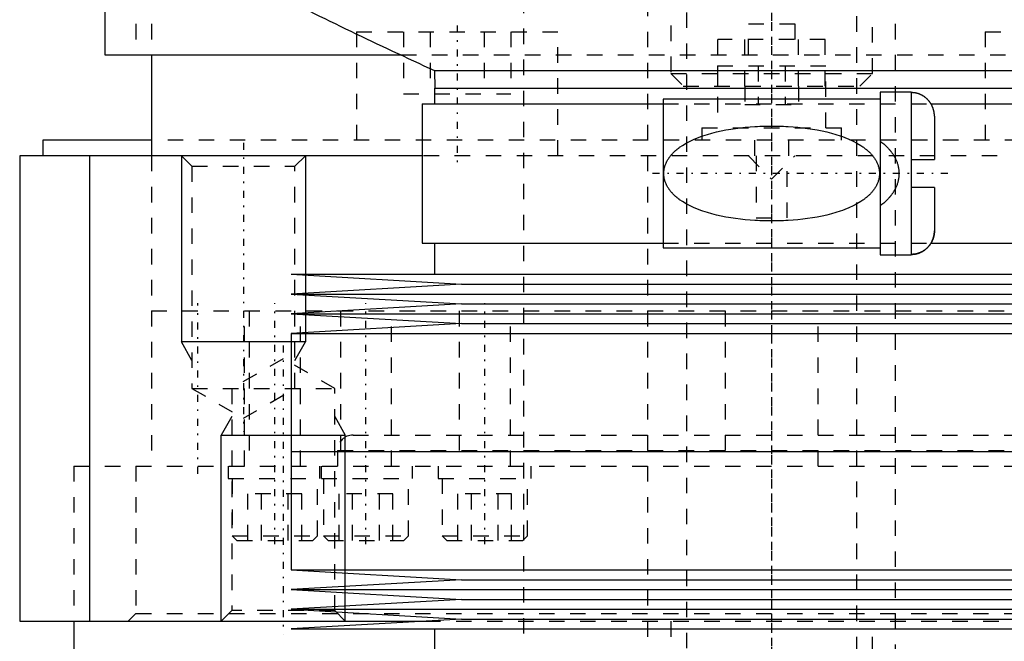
# Model space of a CAD drawing. Extents: x -70 to 70, y -1 to 583.
# Tile 3 of 13: x -49 to 15, y 145 to 185. Entities that reach past the tile are written whole.
import ezdxf

# ---------------------------------------------------------------- set-up
doc = ezdxf.new("R2010")
doc.units = 0
doc.linetypes.add('CENTER', pattern=[1.5, 0.45, -0.5, 0.05, -0.5])
doc.linetypes.add('DASHED', pattern=[2, 1, -1])
for name, color, linetype in [('AM_0', 7, 'CONTINUOUS'), ('AM_10', 7, 'CONTINUOUS'), ('AM_3', 7, 'DASHED'), ('AM_7', 7, 'CENTER')]:
    doc.layers.add(name, color=color, linetype=linetype)

msp = doc.modelspace()

# ---------------------------------------------------------------- linework, layer by layer
at = {"layer": 'AM_0', "color": 7, "linetype": 'CONTINUOUS'}
for p, q in [((-43, 199.5), (-43, 182.5)), ((-43, 182.5), (-23.911, 182.5)), ((-40, 182.5), (-40, 176)), ((-21.744, 181.5), (-21.724, 180.36)), ((-21.744, 181.5), (21.744, 181.5)), ((-21.75, 180.36), (-21.75, 179.36)), ((-21.75, 180.36), (21.75, 180.36)), ((9, 180.11), (7, 180.11)), ((7, 180.11), (7, 169.61)), ((9, 180.11), (9, 169.61)), ((-22.55, 179.36), (-22.55, 170.36)), ((-22.55, 179.36), (-7, 179.36)), ((7, 179.66), (-7, 179.66)), ((-7, 179.66), (-7, 170.06)), ((10.275, 179.36), (22.55, 179.36)), ((10.5, 178.562), (10.5, 175.76)), ((-47, 177), (-47, 176)), ((-40.046, 177), (-47, 177)), ((-48.5, 176), (-48.5, 146)), ((-22.556, 176), (-48.5, 176)), ((-48.466, 146), (-48.466, 176)), ((-43.969, 146), (-43.969, 176)), ((9, 175.76), (10.5, 175.76)), ((10.5, 173.96), (9, 173.96)), ((10.5, 173.96), (10.5, 171.158)), ((-22.55, 170.36), (-7, 170.36)), ((-21.75, 170.36), (-21.75, 168.36)), ((10.275, 170.36), (22.55, 170.36)), ((-7, 170.06), (7, 170.06)), ((7, 169.61), (9, 169.61)), ((-31, 168.36), (-20, 167.725)), ((-31, 168.36), (31, 168.36)), ((-20, 167.725), (-31, 167.09)), ((-20, 167.725), (20, 167.725)), ((-31, 167.09), (-20, 166.455)), ((-31, 167.09), (31, 167.09)), ((-20, 166.455), (-31, 165.82)), ((-20, 166.455), (20, 166.455)), ((-31, 165.82), (-20, 165.185)), ((-31, 165.82), (31, 165.82)), ((-20, 165.185), (-31, 164.55)), ((-20, 165.185), (20, 165.185)), ((-31, 164.55), (-31, 156.93)), ((-31, 164.55), (31, 164.55)), ((-31, 156.93), (31, 156.93)), ((-31, 156.93), (-31, 149.31)), ((-31, 156.93), (0, 156.93)), ((-31, 149.31), (-20, 148.675)), ((-31, 149.31), (31, 149.31)), ((-20, 148.675), (-31, 148.04)), ((-20, 148.675), (20, 148.675)), ((-31, 148.04), (-20, 147.405)), ((-31, 148.04), (31, 148.04)), ((-20, 147.405), (-31, 146.77)), ((-20, 147.405), (20, 147.405)), ((-31, 146.77), (-20, 146.135)), ((-31, 146.77), (31, 146.77)), ((-20, 146.135), (-31, 145.5)), ((-20, 146.135), (20, 146.135)), ((-48.5, 146), (-22.349, 146)), ((-45, 146), (-45, 135.5)), ((-31, 145.5), (31, 145.5)), ((-21.75, 145.5), (-21.75, 143.5))]:
    msp.add_line(p, q, dxfattribs=at)
for points in [[(10.5, 178.562, 0), (10.5, 178.572, 0), (10.5, 178.593, 0), (10.499, 178.614, 0), (10.499, 178.625, 0), (10.498, 178.636, 0), (10.497, 178.657, 0), (10.496, 178.679, 0), (10.494, 178.701, 0), (10.492, 178.723, 0), (10.489, 178.745, 0), (10.488, 178.756, 0), (10.486, 178.767, 0), (10.483, 178.789, 0), (10.48, 178.811, 0), (10.476, 178.834, 0), (10.472, 178.856, 0), (10.467, 178.878, 0), (10.465, 178.889, 0), (10.462, 178.9, 0), (10.457, 178.922, 0), (10.452, 178.944, 0), (10.449, 178.954, 0), (10.446, 178.965, 0), (10.44, 178.987, 0), (10.434, 179.008, 0), (10.43, 179.018, 0), (10.427, 179.029, 0), (10.42, 179.05, 0), (10.413, 179.07, 0), (10.406, 179.09, 0), (10.399, 179.11, 0), (10.391, 179.13, 0), (10.387, 179.139, 0), (10.383, 179.149, 0), (10.375, 179.168, 0), (10.366, 179.187, 0), (10.358, 179.207, 0), (10.348, 179.226, 0), (10.339, 179.246, 0), (10.334, 179.256, 0), (10.329, 179.265, 0), (10.318, 179.285, 0), (10.308, 179.304, 0), (10.297, 179.324, 0), (10.285, 179.343, 0), (10.274, 179.362, 0), (10.268, 179.372, 0), (10.262, 179.381, 0), (10.25, 179.4, 0), (10.237, 179.419, 0), (10.224, 179.438, 0), (10.211, 179.456, 0), (10.198, 179.474, 0), (10.191, 179.483, 0), (10.184, 179.492, 0), (10.171, 179.509, 0), (10.157, 179.527, 0), (10.143, 179.544, 0), (10.128, 179.56, 0), (10.114, 179.576, 0), (10.107, 179.584, 0), (10.1, 179.592, 0), (10.085, 179.608, 0), (10.071, 179.623, 0), (10.063, 179.63, 0), (10.056, 179.638, 0), (10.041, 179.652, 0), (10.026, 179.667, 0), (10.018, 179.674, 0), (10.01, 179.682, 0), (9.994, 179.696, 0), (9.978, 179.71, 0), (9.961, 179.725, 0), (9.944, 179.739, 0), (9.927, 179.753, 0), (9.918, 179.76, 0), (9.909, 179.766, 0), (9.892, 179.78, 0), (9.873, 179.793, 0), (9.855, 179.806, 0), (9.836, 179.819, 0), (9.818, 179.831, 0), (9.808, 179.838, 0), (9.799, 179.844, 0), (9.78, 179.856, 0), (9.76, 179.867, 0), (9.741, 179.878, 0), (9.722, 179.889, 0), (9.702, 179.9, 0), (9.693, 179.905, 0), (9.683, 179.91, 0), (9.663, 179.92, 0), (9.644, 179.929, 0), (9.624, 179.939, 0), (9.605, 179.947, 0), (9.586, 179.956, 0), (9.576, 179.96, 0), (9.567, 179.964, 0), (9.547, 179.971, 0), (9.528, 179.979, 0), (9.508, 179.987, 0), (9.487, 179.994, 0), (9.467, 180.001, 0), (9.456, 180.004, 0), (9.446, 180.007, 0), (9.425, 180.014, 0), (9.403, 180.02, 0), (9.392, 180.023, 0), (9.382, 180.026, 0), (9.36, 180.031, 0), (9.338, 180.037, 0), (9.327, 180.039, 0), (9.316, 180.042, 0), (9.294, 180.046, 0), (9.272, 180.051, 0), (9.25, 180.055, 0), (9.228, 180.058, 0), (9.205, 180.061, 0), (9.194, 180.063, 0), (9.183, 180.064, 0), (9.161, 180.067, 0), (9.139, 180.069, 0), (9.117, 180.071, 0), (9.095, 180.073, 0), (9.074, 180.074, 0), (9.063, 180.074, 0), (9.052, 180.075, 0), (9.031, 180.075, 0), (9.01, 180.076, 0), (9, 180.076, 0)], [(10.5, 171.158, 0), (10.5, 171.148, 0), (10.5, 171.127, 0), (10.499, 171.106, 0), (10.499, 171.095, 0), (10.498, 171.084, 0), (10.497, 171.063, 0), (10.496, 171.041, 0), (10.494, 171.019, 0), (10.492, 170.997, 0), (10.489, 170.975, 0), (10.488, 170.964, 0), (10.486, 170.953, 0), (10.483, 170.931, 0), (10.48, 170.909, 0), (10.476, 170.886, 0), (10.472, 170.864, 0), (10.467, 170.842, 0), (10.465, 170.831, 0), (10.462, 170.82, 0), (10.457, 170.798, 0), (10.452, 170.776, 0), (10.449, 170.766, 0), (10.446, 170.755, 0), (10.44, 170.733, 0), (10.434, 170.712, 0), (10.43, 170.702, 0), (10.427, 170.691, 0), (10.42, 170.67, 0), (10.413, 170.65, 0), (10.406, 170.63, 0), (10.399, 170.61, 0), (10.391, 170.59, 0), (10.387, 170.581, 0), (10.383, 170.571, 0), (10.375, 170.552, 0), (10.366, 170.533, 0), (10.358, 170.513, 0), (10.348, 170.494, 0), (10.339, 170.474, 0), (10.334, 170.464, 0), (10.329, 170.455, 0), (10.318, 170.435, 0), (10.308, 170.416, 0), (10.297, 170.396, 0), (10.285, 170.377, 0), (10.274, 170.358, 0), (10.268, 170.348, 0), (10.262, 170.339, 0), (10.25, 170.32, 0), (10.237, 170.301, 0), (10.224, 170.282, 0), (10.211, 170.264, 0), (10.198, 170.246, 0), (10.191, 170.237, 0), (10.184, 170.228, 0), (10.171, 170.211, 0), (10.157, 170.193, 0), (10.143, 170.176, 0), (10.128, 170.16, 0), (10.114, 170.144, 0), (10.107, 170.136, 0), (10.1, 170.128, 0), (10.085, 170.112, 0), (10.071, 170.097, 0), (10.063, 170.09, 0), (10.056, 170.082, 0), (10.041, 170.068, 0), (10.026, 170.053, 0), (10.018, 170.046, 0), (10.01, 170.038, 0), (9.994, 170.024, 0), (9.978, 170.01, 0), (9.961, 169.995, 0), (9.944, 169.981, 0), (9.927, 169.967, 0), (9.918, 169.96, 0), (9.909, 169.954, 0), (9.892, 169.94, 0), (9.873, 169.927, 0), (9.855, 169.914, 0), (9.836, 169.901, 0), (9.818, 169.889, 0), (9.808, 169.882, 0), (9.799, 169.876, 0), (9.78, 169.864, 0), (9.76, 169.853, 0), (9.741, 169.842, 0), (9.722, 169.831, 0), (9.702, 169.82, 0), (9.693, 169.815, 0), (9.683, 169.81, 0), (9.663, 169.8, 0), (9.644, 169.791, 0), (9.624, 169.781, 0), (9.605, 169.773, 0), (9.586, 169.764, 0), (9.576, 169.76, 0), (9.567, 169.756, 0), (9.547, 169.749, 0), (9.528, 169.741, 0), (9.508, 169.733, 0), (9.487, 169.726, 0), (9.467, 169.719, 0), (9.456, 169.716, 0), (9.446, 169.713, 0), (9.425, 169.706, 0), (9.403, 169.7, 0), (9.392, 169.697, 0), (9.382, 169.694, 0), (9.36, 169.689, 0), (9.338, 169.683, 0), (9.327, 169.681, 0), (9.316, 169.678, 0), (9.294, 169.674, 0), (9.272, 169.669, 0), (9.25, 169.665, 0), (9.228, 169.662, 0), (9.205, 169.659, 0), (9.194, 169.657, 0), (9.183, 169.656, 0), (9.161, 169.653, 0), (9.139, 169.651, 0), (9.117, 169.649, 0), (9.095, 169.647, 0), (9.074, 169.646, 0), (9.063, 169.646, 0), (9.052, 169.645, 0), (9.031, 169.645, 0), (9.01, 169.644, 0), (9, 169.644, 0)], [(9, 169.644, 0), (9.01, 169.644, 0), (9.031, 169.645, 0), (9.052, 169.645, 0), (9.063, 169.646, 0), (9.074, 169.646, 0), (9.095, 169.647, 0), (9.117, 169.649, 0), (9.139, 169.651, 0), (9.161, 169.653, 0), (9.183, 169.656, 0), (9.194, 169.657, 0), (9.205, 169.659, 0), (9.228, 169.662, 0), (9.25, 169.665, 0), (9.272, 169.669, 0), (9.294, 169.674, 0), (9.316, 169.678, 0), (9.327, 169.681, 0), (9.338, 169.683, 0), (9.36, 169.689, 0), (9.382, 169.694, 0), (9.392, 169.697, 0), (9.403, 169.7, 0), (9.425, 169.706, 0), (9.446, 169.713, 0), (9.456, 169.716, 0), (9.467, 169.719, 0), (9.487, 169.726, 0), (9.508, 169.733, 0), (9.528, 169.741, 0), (9.547, 169.749, 0), (9.567, 169.756, 0), (9.576, 169.76, 0), (9.586, 169.764, 0), (9.605, 169.773, 0), (9.624, 169.781, 0), (9.644, 169.791, 0), (9.663, 169.8, 0), (9.683, 169.81, 0), (9.693, 169.815, 0), (9.702, 169.82, 0), (9.722, 169.831, 0), (9.741, 169.842, 0), (9.76, 169.853, 0), (9.78, 169.864, 0), (9.799, 169.876, 0), (9.808, 169.882, 0), (9.818, 169.889, 0), (9.836, 169.901, 0), (9.855, 169.914, 0), (9.873, 169.927, 0), (9.892, 169.94, 0), (9.909, 169.954, 0), (9.918, 169.96, 0), (9.927, 169.967, 0), (9.944, 169.981, 0), (9.961, 169.995, 0), (9.978, 170.01, 0), (9.994, 170.024, 0), (10.01, 170.038, 0), (10.018, 170.046, 0), (10.026, 170.053, 0), (10.041, 170.068, 0), (10.056, 170.082, 0), (10.063, 170.09, 0), (10.071, 170.097, 0), (10.085, 170.112, 0), (10.1, 170.128, 0), (10.107, 170.136, 0), (10.114, 170.144, 0), (10.128, 170.16, 0), (10.143, 170.176, 0), (10.157, 170.193, 0), (10.171, 170.211, 0), (10.184, 170.228, 0), (10.191, 170.237, 0), (10.198, 170.246, 0), (10.211, 170.264, 0), (10.224, 170.282, 0), (10.237, 170.301, 0), (10.25, 170.32, 0), (10.262, 170.339, 0), (10.268, 170.348, 0), (10.274, 170.358, 0), (10.285, 170.377, 0), (10.297, 170.396, 0), (10.308, 170.416, 0), (10.318, 170.435, 0), (10.329, 170.455, 0), (10.334, 170.464, 0), (10.339, 170.474, 0), (10.348, 170.494, 0), (10.358, 170.513, 0), (10.366, 170.533, 0), (10.375, 170.552, 0), (10.383, 170.571, 0), (10.387, 170.581, 0), (10.391, 170.59, 0), (10.399, 170.61, 0), (10.406, 170.63, 0), (10.413, 170.65, 0), (10.42, 170.67, 0), (10.427, 170.691, 0), (10.43, 170.702, 0), (10.434, 170.712, 0), (10.44, 170.733, 0), (10.446, 170.755, 0), (10.449, 170.766, 0), (10.452, 170.776, 0), (10.457, 170.798, 0), (10.462, 170.82, 0), (10.465, 170.831, 0), (10.467, 170.842, 0), (10.472, 170.864, 0), (10.476, 170.886, 0), (10.48, 170.909, 0), (10.483, 170.931, 0), (10.486, 170.953, 0), (10.488, 170.964, 0), (10.489, 170.975, 0), (10.492, 170.997, 0), (10.494, 171.019, 0), (10.496, 171.041, 0), (10.497, 171.063, 0), (10.498, 171.084, 0), (10.499, 171.095, 0), (10.499, 171.106, 0), (10.5, 171.127, 0), (10.5, 171.148, 0), (10.5, 171.158, 0)]]:
    msp.add_polyline3d(points, dxfattribs=at)
msp.add_arc((105.055, 459.032), 305.126, 243.20409, 245.44524, dxfattribs=at)
at = {"layer": 'AM_10', "color": 7, "linetype": 'CONTINUOUS'}
for p, q in [((-38.068, 176), (-38.068, 164)), ((-30.068, 176), (-30.068, 164)), ((-30.068, 164), (-38.068, 164)), ((-37.391, 162.8), (-38.068, 164)), ((-30.744, 162.8), (-30.068, 164)), ((-34.824, 159.2), (-35.5, 158)), ((-28.177, 159.2), (-27.5, 158)), ((-35.5, 146), (-35.5, 158)), ((-35.5, 158), (-27.5, 158)), ((-27.5, 146), (-27.5, 158))]:
    msp.add_line(p, q, dxfattribs=at)
at = {"layer": 'AM_3', "color": 6, "linetype": 'DASHED'}
for p, q in [((-5.5, 559.25), (-5.5, 90)), ((5.5, 90), (5.5, 559.25)), ((-8, 546), (-8, 133.5)), ((8, 133.5), (8, 546)), ((-16, 394.2), (-16, 134)), ((-41, 190.5), (-41, 182.5)), ((-40, 190.5), (-40, 182.5)), ((-6.5, 188.4), (-6.5, 181.3)), ((6.5, 181.3), (6.5, 188.4)), ((-1.5, 184.5), (1.5, 184.5)), ((-1.5, 182.5), (-1.5, 184.5)), ((1.5, 184.5), (1.5, 182.5)), ((-26.782, 184), (-26.782, 176)), ((-26.782, 184), (-13.782, 184)), ((-23.746, 184), (-23.746, 180)), ((-22.014, 184), (-22.014, 180)), ((-18.55, 184), (-18.55, 180)), ((-16.818, 184), (-16.818, 180)), ((-13.782, 176), (-13.782, 184)), ((13.782, 184), (13.782, 176)), ((13.782, 184), (26.782, 184)), ((-3.464, 180.5), (-3.464, 183.5)), ((3.464, 183.5), (-3.464, 183.5)), ((-1.732, 180.5), (-1.732, 183.5)), ((1.732, 180.5), (1.732, 183.5)), ((3.464, 180.5), (3.464, 183.5)), ((-23.911, 182.5), (23.911, 182.5)), ((-3.5, 181.8), (-3.5, 177.8)), ((-3.5, 181.8), (3.5, 181.8)), ((-0.866, 181.8), (-0.866, 179.3)), ((0.866, 181.8), (0.866, 179.3)), ((3.5, 177.8), (3.5, 181.8)), ((-6.5, 181.3), (-5.7, 180.5)), ((-6.5, 181.3), (6.5, 181.3)), ((5.7, 180.5), (6.5, 181.3)), ((-5.7, 180.5), (5.7, 180.5)), ((-1.732, 180.5), (-1.732, 179.3)), ((1.732, 180.5), (1.732, 179.3)), ((-23.746, 180), (-16.818, 180)), ((-7, 179.36), (10.275, 179.36)), ((-1.732, 179.3), (1.732, 179.3)), ((-4.5, 177.8), (-4.5, 177)), ((-4.5, 177.8), (4.5, 177.8)), ((4.5, 177), (4.5, 177.8)), ((40.046, 177), (-40.046, 177)), ((-1.1, 177), (-1.1, 176)), ((1.1, 176), (1.1, 177)), ((-40, 176), (-40, 166)), ((-38.068, 176), (-37.391, 175.323)), ((-30.744, 175.323), (-30.068, 176)), ((22.556, 176), (-22.556, 176)), ((-1.5, 176), (0, 174.5)), ((-1, 176), (-1, 172)), ((0, 174.5), (1.5, 176)), ((1, 172), (1, 176)), ((-37.391, 175.323), (-37.391, 161)), ((-37.391, 175.323), (-30.744, 175.323)), ((-30.744, 161), (-30.744, 175.323)), ((-1, 172), (1, 172)), ((-7, 170.36), (10.275, 170.36)), ((-40, 166), (40, 166)), ((-40, 166), (-40, 156)), ((-34, 156), (-34, 166)), ((-33.693, 166), (-33.693, 156)), ((-30.393, 156), (-30.393, 166)), ((-27.813, 166), (-27.813, 156)), ((-24.513, 156), (-24.513, 166)), ((-20.15, 166), (-20.15, 156)), ((-16.85, 156), (-16.85, 166)), ((-3, 166), (-3, 156)), ((0, 166), (40, 166)), ((3, 156), (3, 166)), ((-31.5, 162.919), (-34.824, 161)), ((-28.177, 161), (-31.5, 162.919)), ((-37.391, 161), (-34.068, 159.081)), ((-37.391, 161), (-28.177, 161)), ((-34.824, 161), (-34.824, 146.677)), ((-34.068, 159.081), (-30.744, 161)), ((-28.177, 146.677), (-28.177, 161)), ((-27, 158), (27, 158)), ((-28, 157), (-28, 156)), ((-28, 157), (28, 157)), ((-45, 156), (45, 156)), ((-45, 156), (-45, 146)), ((-45, 156), (-41, 156)), ((-41, 156), (-41, 146.5)), ((-35.043, 156), (-35.043, 155.2)), ((-29.163, 156), (-29.163, 155.2)), ((-29.043, 155.2), (-29.043, 156)), ((-23.163, 155.2), (-23.163, 156)), ((-21.5, 156), (-21.5, 155.2)), ((-15.5, 155.2), (-15.5, 156)), ((-35.043, 155.2), (-23.163, 155.2)), ((-34.793, 155.2), (-34.793, 151.5)), ((-29.293, 151.5), (-29.293, 155.2)), ((-28.913, 155.2), (-28.913, 151.5)), ((-23.413, 151.5), (-23.413, 155.2)), ((-21.5, 155.2), (-15.5, 155.2)), ((-21.25, 155.2), (-21.25, 151.5)), ((-15.75, 151.5), (-15.75, 155.2)), ((-33.774, 151.2), (-33.774, 154.2)), ((-30.309, 154.2), (-33.774, 154.2)), ((-32.907, 151.2), (-32.907, 154.2)), ((-31.175, 151.2), (-31.175, 154.2)), ((-30.309, 151.2), (-30.309, 154.2)), ((-27.894, 151.2), (-27.894, 154.2)), ((-24.43, 154.2), (-27.894, 154.2)), ((-27.028, 151.2), (-27.028, 154.2)), ((-25.296, 151.2), (-25.296, 154.2)), ((-24.43, 151.2), (-24.43, 154.2)), ((-20.232, 151.2), (-20.232, 154.2)), ((-16.768, 154.2), (-20.232, 154.2)), ((-19.366, 151.2), (-19.366, 154.2)), ((-17.634, 151.2), (-17.634, 154.2)), ((-16.768, 151.2), (-16.768, 154.2)), ((-34.793, 151.5), (-34.493, 151.2)), ((-34.793, 151.5), (-29.293, 151.5)), ((-34.493, 151.2), (-29.593, 151.2)), ((-29.593, 151.2), (-29.293, 151.5)), ((-28.913, 151.5), (-28.613, 151.2)), ((-28.913, 151.5), (-23.413, 151.5)), ((-28.613, 151.2), (-23.713, 151.2)), ((-23.713, 151.2), (-23.413, 151.5)), ((-21.25, 151.5), (-20.95, 151.2)), ((-21.25, 151.5), (-15.75, 151.5)), ((-20.95, 151.2), (-16.05, 151.2)), ((-16.05, 151.2), (-15.75, 151.5)), ((-41, 146.5), (-41.5, 146)), ((-41, 146.5), (41, 146.5)), ((-34.824, 146.677), (-35.5, 146)), ((-28.177, 146.677), (-34.824, 146.677)), ((-27.5, 146), (-28.177, 146.677)), ((-22.349, 146), (22.349, 146)), ((-6.5, 146), (-6.5, 138)), ((6.5, 138), (6.5, 146))]:
    msp.add_line(p, q, dxfattribs=at)
for points in [[(0, 171.802, 0), (-0.151, 171.803, 0), (-0.455, 171.808, 0), (-0.763, 171.818, 0), (-0.917, 171.825, 0), (-1.073, 171.833, 0), (-1.385, 171.854, 0), (-1.698, 171.881, 0), (-2.011, 171.914, 0), (-2.324, 171.954, 0), (-2.635, 171.999, 0), (-2.79, 172.025, 0), (-2.944, 172.052, 0), (-3.251, 172.112, 0), (-3.554, 172.179, 0), (-3.852, 172.255, 0), (-4.145, 172.338, 0), (-4.432, 172.431, 0), (-4.573, 172.48, 0), (-4.712, 172.532, 0), (-4.985, 172.644, 0), (-5.25, 172.767, 0), (-5.38, 172.833, 0), (-5.506, 172.902, 0), (-5.753, 173.051, 0), (-5.892, 173.145, 0), (-5.931, 173.173, 0), (-5.969, 173.202, 0), (-5.988, 173.216, 0), (-6.007, 173.23, 0), (-6.045, 173.26, 0), (-6.083, 173.29, 0), (-6.101, 173.305, 0), (-6.12, 173.32, 0), (-6.157, 173.351, 0), (-6.193, 173.383, 0), (-6.211, 173.399, 0), (-6.229, 173.415, 0), (-6.265, 173.448, 0), (-6.3, 173.482, 0), (-6.335, 173.516, 0), (-6.369, 173.551, 0), (-6.403, 173.587, 0), (-6.42, 173.606, 0), (-6.437, 173.624, 0), (-6.47, 173.662, 0), (-6.503, 173.701, 0), (-6.535, 173.741, 0), (-6.567, 173.782, 0), (-6.598, 173.824, 0), (-6.613, 173.845, 0), (-6.628, 173.866, 0), (-6.657, 173.91, 0), (-6.685, 173.954, 0), (-6.712, 173.999, 0), (-6.738, 174.045, 0), (-6.763, 174.091, 0), (-6.775, 174.115, 0), (-6.786, 174.138, 0), (-6.809, 174.186, 0), (-6.829, 174.234, 0), (-6.849, 174.283, 0), (-6.866, 174.332, 0), (-6.883, 174.381, 0), (-6.89, 174.406, 0), (-6.898, 174.431, 0), (-6.911, 174.481, 0), (-6.922, 174.532, 0), (-6.932, 174.582, 0), (-6.94, 174.633, 0), (-6.947, 174.684, 0), (-6.95, 174.709, 0), (-6.952, 174.734, 0), (-6.955, 174.785, 0), (-6.957, 174.835, 0), (-6.957, 174.86, 0), (-6.957, 174.885, 0), (-6.955, 174.935, 0), (-6.952, 174.986, 0), (-6.95, 175.011, 0), (-6.947, 175.036, 0), (-6.94, 175.087, 0), (-6.932, 175.138, 0), (-6.922, 175.188, 0), (-6.911, 175.239, 0), (-6.898, 175.289, 0), (-6.89, 175.314, 0), (-6.883, 175.339, 0), (-6.866, 175.388, 0), (-6.849, 175.437, 0), (-6.829, 175.486, 0), (-6.809, 175.534, 0), (-6.786, 175.582, 0), (-6.775, 175.605, 0), (-6.763, 175.629, 0), (-6.738, 175.675, 0), (-6.712, 175.721, 0), (-6.685, 175.766, 0), (-6.657, 175.81, 0), (-6.628, 175.854, 0), (-6.613, 175.875, 0), (-6.598, 175.896, 0), (-6.567, 175.938, 0), (-6.535, 175.979, 0), (-6.503, 176.019, 0), (-6.47, 176.058, 0), (-6.437, 176.096, 0), (-6.42, 176.114, 0), (-6.403, 176.133, 0), (-6.369, 176.169, 0), (-6.335, 176.204, 0), (-6.3, 176.238, 0), (-6.265, 176.272, 0), (-6.229, 176.305, 0), (-6.211, 176.321, 0), (-6.193, 176.337, 0), (-6.157, 176.369, 0), (-6.12, 176.4, 0), (-6.101, 176.415, 0), (-6.083, 176.43, 0), (-6.045, 176.46, 0), (-6.007, 176.49, 0), (-5.988, 176.504, 0), (-5.969, 176.518, 0), (-5.931, 176.547, 0), (-5.892, 176.575, 0), (-5.753, 176.669, 0), (-5.506, 176.818, 0), (-5.25, 176.953, 0), (-4.985, 177.076, 0), (-4.712, 177.188, 0), (-4.573, 177.24, 0), (-4.432, 177.289, 0), (-4.145, 177.382, 0), (-3.852, 177.465, 0), (-3.554, 177.541, 0), (-3.251, 177.608, 0), (-2.944, 177.668, 0), (-2.79, 177.695, 0), (-2.635, 177.721, 0), (-2.324, 177.766, 0), (-2.011, 177.806, 0), (-1.698, 177.839, 0), (-1.385, 177.866, 0), (-1.073, 177.887, 0), (-0.917, 177.895, 0), (-0.763, 177.902, 0), (-0.455, 177.912, 0), (-0.151, 177.917, 0), (0, 177.918, 0), (0.151, 177.917, 0), (0.455, 177.912, 0), (0.763, 177.902, 0), (0.917, 177.895, 0), (1.073, 177.887, 0), (1.385, 177.866, 0), (1.698, 177.839, 0), (2.011, 177.806, 0), (2.324, 177.766, 0), (2.635, 177.721, 0), (2.79, 177.695, 0), (2.944, 177.668, 0), (3.251, 177.608, 0), (3.554, 177.541, 0), (3.852, 177.465, 0), (4.145, 177.382, 0), (4.432, 177.289, 0), (4.573, 177.24, 0), (4.712, 177.188, 0), (4.985, 177.076, 0), (5.25, 176.953, 0), (5.506, 176.818, 0), (5.753, 176.669, 0), (5.892, 176.575, 0), (5.931, 176.547, 0), (5.969, 176.518, 0), (5.988, 176.504, 0), (6.007, 176.49, 0), (6.045, 176.46, 0), (6.083, 176.43, 0), (6.101, 176.415, 0), (6.12, 176.4, 0), (6.157, 176.369, 0), (6.193, 176.337, 0), (6.211, 176.321, 0), (6.229, 176.305, 0), (6.265, 176.272, 0), (6.3, 176.238, 0), (6.335, 176.204, 0), (6.369, 176.169, 0), (6.403, 176.133, 0), (6.42, 176.114, 0), (6.437, 176.096, 0), (6.47, 176.058, 0), (6.503, 176.019, 0), (6.535, 175.979, 0), (6.567, 175.938, 0), (6.598, 175.896, 0), (6.613, 175.875, 0), (6.628, 175.854, 0), (6.657, 175.81, 0), (6.685, 175.766, 0), (6.712, 175.721, 0), (6.738, 175.675, 0), (6.763, 175.629, 0), (6.775, 175.605, 0), (6.786, 175.582, 0), (6.809, 175.534, 0), (6.829, 175.486, 0), (6.849, 175.437, 0), (6.866, 175.388, 0), (6.883, 175.339, 0), (6.89, 175.314, 0), (6.898, 175.289, 0), (6.911, 175.239, 0), (6.922, 175.188, 0), (6.932, 175.138, 0), (6.94, 175.087, 0), (6.947, 175.036, 0), (6.95, 175.011, 0), (6.952, 174.986, 0), (6.955, 174.935, 0), (6.957, 174.885, 0), (6.957, 174.86, 0), (6.957, 174.835, 0), (6.955, 174.785, 0), (6.952, 174.734, 0), (6.95, 174.709, 0), (6.947, 174.684, 0), (6.94, 174.633, 0), (6.932, 174.582, 0), (6.922, 174.532, 0), (6.911, 174.481, 0), (6.898, 174.431, 0), (6.89, 174.406, 0), (6.883, 174.381, 0), (6.866, 174.332, 0), (6.849, 174.283, 0), (6.829, 174.234, 0), (6.809, 174.186, 0), (6.786, 174.138, 0), (6.775, 174.115, 0), (6.763, 174.091, 0), (6.738, 174.045, 0), (6.712, 173.999, 0), (6.685, 173.954, 0), (6.657, 173.91, 0), (6.628, 173.866, 0), (6.613, 173.845, 0), (6.598, 173.824, 0), (6.567, 173.782, 0), (6.535, 173.741, 0), (6.503, 173.701, 0), (6.47, 173.662, 0), (6.437, 173.624, 0), (6.42, 173.606, 0), (6.403, 173.587, 0), (6.369, 173.551, 0), (6.335, 173.516, 0), (6.3, 173.482, 0), (6.265, 173.448, 0), (6.229, 173.415, 0), (6.211, 173.399, 0), (6.193, 173.383, 0), (6.157, 173.351, 0), (6.12, 173.32, 0), (6.101, 173.305, 0), (6.083, 173.29, 0), (6.045, 173.26, 0), (6.007, 173.23, 0), (5.988, 173.216, 0), (5.969, 173.202, 0), (5.931, 173.173, 0), (5.892, 173.145, 0), (5.753, 173.051, 0), (5.506, 172.902, 0), (5.38, 172.833, 0), (5.25, 172.767, 0), (4.985, 172.644, 0), (4.712, 172.532, 0), (4.573, 172.48, 0), (4.432, 172.431, 0), (4.145, 172.338, 0), (3.852, 172.255, 0), (3.554, 172.179, 0), (3.251, 172.112, 0), (2.944, 172.052, 0), (2.79, 172.025, 0), (2.635, 171.999, 0), (2.324, 171.954, 0), (2.011, 171.914, 0), (1.698, 171.881, 0), (1.385, 171.854, 0), (1.073, 171.833, 0), (0.917, 171.825, 0), (0.763, 171.818, 0), (0.455, 171.808, 0), (0.151, 171.803, 0), (0, 171.802, 0)], [(7, 176.955, 0), (7.112, 176.868, 0), (7.238, 176.763, 0), (7.273, 176.732, 0), (7.307, 176.701, 0), (7.324, 176.685, 0), (7.341, 176.669, 0), (7.375, 176.637, 0), (7.408, 176.605, 0), (7.441, 176.572, 0), (7.473, 176.539, 0), (7.505, 176.505, 0), (7.521, 176.489, 0), (7.536, 176.472, 0), (7.567, 176.438, 0), (7.597, 176.403, 0), (7.611, 176.386, 0), (7.626, 176.369, 0), (7.655, 176.334, 0), (7.683, 176.298, 0), (7.697, 176.28, 0), (7.71, 176.263, 0), (7.737, 176.227, 0), (7.764, 176.191, 0), (7.789, 176.154, 0), (7.814, 176.118, 0), (7.838, 176.081, 0), (7.85, 176.062, 0), (7.862, 176.043, 0), (7.886, 176.004, 0), (7.909, 175.964, 0), (7.932, 175.924, 0), (7.954, 175.883, 0), (7.975, 175.841, 0), (7.986, 175.82, 0), (7.996, 175.799, 0), (8.016, 175.756, 0), (8.036, 175.712, 0), (8.054, 175.668, 0), (8.072, 175.624, 0), (8.089, 175.578, 0), (8.097, 175.556, 0), (8.104, 175.533, 0), (8.119, 175.487, 0), (8.133, 175.441, 0), (8.146, 175.395, 0), (8.158, 175.348, 0), (8.168, 175.301, 0), (8.173, 175.278, 0), (8.178, 175.254, 0), (8.187, 175.207, 0), (8.194, 175.16, 0), (8.2, 175.114, 0), (8.206, 175.067, 0), (8.21, 175.02, 0), (8.211, 174.997, 0), (8.213, 174.974, 0), (8.215, 174.928, 0), (8.216, 174.883, 0), (8.216, 174.86, 0), (8.216, 174.837, 0), (8.215, 174.792, 0), (8.213, 174.746, 0), (8.211, 174.723, 0), (8.21, 174.7, 0), (8.206, 174.653, 0), (8.2, 174.606, 0), (8.194, 174.56, 0), (8.187, 174.513, 0), (8.178, 174.466, 0), (8.173, 174.442, 0), (8.168, 174.419, 0), (8.158, 174.372, 0), (8.146, 174.325, 0), (8.133, 174.279, 0), (8.119, 174.233, 0), (8.104, 174.187, 0), (8.097, 174.164, 0), (8.089, 174.142, 0), (8.072, 174.096, 0), (8.054, 174.052, 0), (8.036, 174.008, 0), (8.016, 173.964, 0), (7.996, 173.921, 0), (7.986, 173.9, 0), (7.975, 173.879, 0), (7.954, 173.837, 0), (7.932, 173.796, 0), (7.909, 173.756, 0), (7.886, 173.716, 0), (7.862, 173.677, 0), (7.85, 173.658, 0), (7.838, 173.639, 0), (7.814, 173.602, 0), (7.789, 173.566, 0), (7.764, 173.529, 0), (7.737, 173.493, 0), (7.71, 173.457, 0), (7.697, 173.44, 0), (7.683, 173.422, 0), (7.655, 173.386, 0), (7.626, 173.351, 0), (7.611, 173.334, 0), (7.597, 173.317, 0), (7.567, 173.282, 0), (7.536, 173.248, 0), (7.521, 173.231, 0), (7.505, 173.215, 0), (7.473, 173.181, 0), (7.441, 173.148, 0), (7.408, 173.115, 0), (7.375, 173.083, 0), (7.341, 173.051, 0), (7.324, 173.035, 0), (7.307, 173.019, 0), (7.273, 172.988, 0), (7.238, 172.957, 0), (7.112, 172.852, 0), (7, 172.765, 0)]]:
    msp.add_polyline3d(points, dxfattribs=at)
msp.add_arc((-27, 157), 1, 90, 180, dxfattribs=at)
at = {"layer": 'AM_7', "color": 4, "linetype": 'CENTER'}
for p, q in [((0, 582.975), (0, 66.525)), ((0, 454.2), (0, 146)), ((0, 199.1), (0, 127.65)), ((-20.282, 184.4), (-20.282, 175.6)), ((0, 182.04), (0, 137.6)), ((0, 181.531), (0, 155.758)), ((-34.068, 176.846), (-34.068, 158.235)), ((11.375, 174.86), (-7.875, 174.86)), ((-37, 155.5), (-37, 166.5)), ((-32.043, 150.96), (-32.043, 166.5)), ((-26.163, 150.96), (-26.163, 166.5)), ((-18.5, 150.96), (-18.5, 166.5)), ((-31.5, 163.765), (-31.5, 145.154)), ((0, 158.101), (0, 132.328))]:
    msp.add_line(p, q, dxfattribs=at)

doc.saveas('drawing.dxf')
